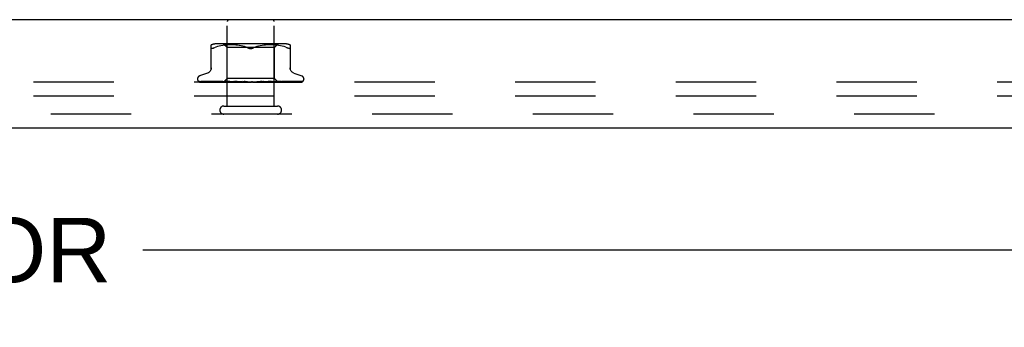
# Model space of a CAD drawing. Header units: inches. Extents: x 0 to 77.3, y 0 to 50.
# Tile 17 of 56: x 66.9 to 72.1, y 3.7 to 5.4. Entities that reach past the tile are written whole.
import ezdxf

# ---------------------------------------------------------------- set-up
doc = ezdxf.new("R2010")
doc.units = ezdxf.units.IN
doc.header["$LTSCALE"] = 4.25
doc.header["$MEASUREMENT"] = 0
doc.linetypes.add('HIDDEN', pattern=[0.2, 0.1, -0.1])
doc.layers.get('0').update_dxf_attribs({"linetype": 'CONTINUOUS'})
for name, color, linetype in [('DEFAULT_2', 8, 'HIDDEN'), ('DIMENSIONS', 7, 'CONTINUOUS'), ('FRONT_COVER', 7, 'CONTINUOUS')]:
    doc.layers.add(name, color=color, linetype=linetype)
doc.styles.get("Standard").update_dxf_attribs({"font": 'arial.ttf'})
doc.dimstyles.new('DIMSTYLE_1', dxfattribs={"dimtxt": 0.340909, "dimasz": 0.454545, "dimexe": 0.09, "dimexo": 0.07, "dimgap": 0.0375, "dimtad": 0, "dimtih": 1, "dimtoh": 1, "dimzin": 4, "dimdsep": 46, "dimtxsty": 'Standard', "dimblk": '_FILLED', "dimblk1": '_FILLED', "dimblk2": '_FILLED', "dimcen": 0.09, "dimadec": 3, "dimazin": 1, "dimtfac": 1, "dimtdec": 3, "dimtofl": 0, "dimtmove": 0, "dimatfit": 3, "dimldrblk": '_FILLED', "dimfxl": 0, "dimtolj": 1, "dimtzin": 4, "dimarcsym": 0})

# ---------------------------------------------------------------- blocks, each defined once
blk = doc.blocks.new('_FILLED')
at = {"color": 0, "linetype": 'ByBlock'}
blk.add_solid([(0, 0), (-1, 0.2), (-1, -0.2)], dxfattribs=at)
blk = doc.blocks.new('*D9')
at = {"layer": 'DIMENSIONS', "color": 2, "linetype": 'Continuous'}
for p, q in [((54.9399, 4.5988), (54.9399, 3.7466)), ((75.2099, 4.5988), (75.2099, 3.7466)), ((54.9399, 4.1557), (62.6448, 4.1557)), ((75.2099, 4.1557), (67.505, 4.1557))]:
    blk.add_line(p, q, dxfattribs=at)
at = {"layer": 'DIMENSIONS', "color": 2, "linetype": 'Continuous', "xscale": 0.4545454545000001, "yscale": 0.4545454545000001, "zscale": 0.4545454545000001, "rotation": 180}
blk.add_blockref('_FILLED', (54.9399, 4.1557), dxfattribs=at)
at = {"layer": 'DIMENSIONS', "color": 2, "linetype": 'Continuous', "xscale": 0.4545454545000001, "yscale": 0.4545454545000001, "zscale": 0.4545454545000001}
blk.add_blockref('_FILLED', (75.2099, 4.1557), dxfattribs=at)
at = {"layer": 'DIMENSIONS', "color": 2, "linetype": 'Continuous', "insert": (65.0749, 4.3261), "char_height": 0.340909, "width": 4.519263, "attachment_point": 2, "line_spacing_factor": 0.9}
blk.add_mtext('20.27 FRONT DOOR', dxfattribs=at)

msp = doc.modelspace()

# ---------------------------------------------------------------- linework, layer by layer
at = {"layer": 'DEFAULT_2', "color": 8, "linetype": 'HIDDEN'}
for p, q in [((74.999909, 5.045024), (55.149909, 5.045024)), ((74.999909, 4.970024), (55.149909, 4.970024))]:
    msp.add_line(p, q, dxfattribs=at)
at = {"layer": 'FRONT_COVER', "color": 3, "linetype": 'Continuous'}
for p, q in [((75.194909, 5.375024), (54.954909, 5.375024)), ((75.092909, 4.800024), (55.056909, 4.800024))]:
    msp.add_line(p, q, dxfattribs=at)
at = {"layer": 'FRONT_COVER', "color": 8, "linetype": 'HIDDEN'}
for p, q in [((67.950909, 4.918024), (67.950909, 5.365024)), ((68.198909, 4.918024), (68.198909, 5.365024)), ((67.866575, 5.112309), (67.866575, 5.241532)), ((67.873856, 5.223202), (67.875961, 5.223878)), ((67.8784, 5.22485), (67.875961, 5.223878)), ((67.8784, 5.22485), (67.881159, 5.226113)), ((67.889621, 5.229718), (67.881159, 5.226113)), ((67.898481, 5.232784), (67.889591, 5.229708)), ((68.254501, 5.247048), (67.895316, 5.247048)), ((67.907838, 5.235293), (67.898433, 5.232769)), ((67.917394, 5.237295), (67.907786, 5.23528)), ((67.92693, 5.238806), (67.917343, 5.237285)), ((67.9363, 5.23991), (67.92688, 5.238799)), ((67.949659, 5.227048), (67.929659, 5.247048)), ((67.945227, 5.240675), (67.936244, 5.239905)), ((67.953877, 5.241158), (67.945144, 5.240669)), ((68.200159, 5.227048), (67.949659, 5.227048)), ((67.949659, 5.064025), (67.949659, 5.227048)), ((67.962258, 5.241444), (67.953762, 5.241153)), ((67.97057, 5.241527), (67.962114, 5.241441)), ((67.978996, 5.241447), (67.970399, 5.241527)), ((67.987583, 5.241159), (67.978806, 5.241451)), ((67.996469, 5.240656), (67.987384, 5.241168)), ((68.005567, 5.239872), (67.996274, 5.24067)), ((68.01488, 5.238764), (68.005386, 5.23989)), ((68.024271, 5.237262), (68.014726, 5.238785)), ((68.033652, 5.235298), (68.024151, 5.237284)), ((68.042875, 5.232823), (68.033568, 5.235318)), ((68.051724, 5.22976), (68.060325, 5.226113)), ((68.098094, 5.22976), (68.089492, 5.226113)), ((68.10699, 5.232837), (68.098073, 5.229752)), ((68.116249, 5.235318), (68.106942, 5.232823)), ((68.125667, 5.237284), (68.116166, 5.235298)), ((68.135091, 5.238785), (68.125546, 5.237262)), ((68.144431, 5.23989), (68.134937, 5.238764)), ((68.153544, 5.24067), (68.144251, 5.239872)), ((68.162434, 5.241168), (68.153348, 5.240656)), ((68.171011, 5.241451), (68.162235, 5.241159)), ((68.179418, 5.241527), (68.170822, 5.241447)), ((68.187704, 5.241441), (68.179248, 5.241527)), ((68.196056, 5.241153), (68.187559, 5.241444)), ((68.204673, 5.240669), (68.195941, 5.241158)), ((68.200159, 5.227048), (68.220159, 5.247048)), ((68.200159, 5.064025), (68.200159, 5.227048)), ((68.213574, 5.239905), (68.204591, 5.240675)), ((68.222937, 5.238799), (68.213518, 5.23991)), ((68.232475, 5.237285), (68.222887, 5.238806)), ((68.242032, 5.23528), (68.232424, 5.237295)), ((68.251385, 5.232769), (68.241979, 5.235293)), ((68.260226, 5.229708), (68.251337, 5.232784)), ((68.260197, 5.229718), (68.268659, 5.226113)), ((68.283242, 5.241532), (68.283242, 5.112309)), ((67.793659, 5.06152), (67.793659, 5.06069)), ((67.846917, 5.092575), (67.804625, 5.077182)), ((67.930658, 5.045024), (67.949659, 5.064025)), ((68.200159, 5.064025), (67.949659, 5.064025)), ((68.2184, 5.045784), (68.200159, 5.064025)), ((68.302901, 5.092575), (68.345193, 5.077182)), ((68.356159, 5.06152), (68.356159, 5.06069)), ((67.801007, 5.048453), (67.801671, 5.047967)), ((67.872243, 5.046666), (67.803278, 5.047667)), ((67.804696, 5.045024), (68.079248, 5.045024)), ((67.857208, 5.046992), (67.812503, 5.047667)), ((67.813352, 5.047654), (67.814557, 5.046984)), ((67.894533, 5.046666), (67.834108, 5.047667)), ((67.899843, 5.046358), (67.857208, 5.046992)), ((67.858733, 5.047667), (67.858664, 5.047671)), ((67.858758, 5.047666), (67.858733, 5.047667)), ((67.895817, 5.046992), (67.858754, 5.047666)), ((67.862648, 5.047666), (67.862593, 5.047668)), ((67.932121, 5.04581), (67.871958, 5.046666)), ((67.947288, 5.04581), (67.893158, 5.046666)), ((67.894118, 5.047665), (67.894249, 5.047656)), ((67.894257, 5.047656), (67.901408, 5.046887)), ((67.947538, 5.04581), (67.894533, 5.046666)), ((67.928312, 5.046991), (67.89888, 5.047666)), ((67.937186, 5.04581), (67.899843, 5.046358)), ((67.937339, 5.04581), (67.900427, 5.046357)), ((67.962349, 5.04581), (67.915736, 5.046666)), ((67.956482, 5.046357), (67.928312, 5.046991)), ((67.932121, 5.045811), (67.932045, 5.045787)), ((67.932069, 5.045811), (67.932096, 5.045787)), ((68.003068, 5.045809), (67.936031, 5.047665)), ((67.936032, 5.047665), (67.936285, 5.047649)), ((67.936292, 5.047648), (67.94882, 5.04645)), ((67.93734, 5.045811), (67.937158, 5.045787)), ((67.937187, 5.045811), (67.937309, 5.045787)), ((67.96364, 5.04699), (67.9415, 5.047665)), ((67.947538, 5.045811), (67.947249, 5.045787)), ((67.947289, 5.045811), (67.947495, 5.045787)), ((67.94882, 5.04645), (67.957638, 5.045632)), ((67.980829, 5.045809), (67.954911, 5.046357)), ((67.956091, 5.045024), (67.961954, 5.045787)), ((67.981242, 5.045809), (67.956482, 5.046357)), ((67.957638, 5.045632), (67.964368, 5.045024)), ((67.962349, 5.04581), (67.961954, 5.045787)), ((67.962012, 5.04581), (67.962286, 5.045787)), ((67.967405, 5.045024), (67.962286, 5.045787)), ((67.984864, 5.046355), (67.96364, 5.04699)), ((67.973719, 5.045024), (67.980741, 5.045787)), ((67.981242, 5.04581), (67.980741, 5.045787)), ((67.980828, 5.045809), (67.981148, 5.045787)), ((67.98755, 5.045024), (67.981148, 5.045787)), ((67.983016, 5.047662), (67.98328, 5.047645)), ((68.027955, 5.045806), (67.98302, 5.047662)), ((67.983308, 5.047643), (67.990054, 5.047035)), ((68.003546, 5.045808), (67.984864, 5.046355)), ((68.003057, 5.046986), (67.989012, 5.04766)), ((67.990054, 5.047035), (68.000692, 5.046087)), ((67.995004, 5.045024), (68.002932, 5.045787)), ((68.000692, 5.046087), (68.004866, 5.045719)), ((68.003174, 5.045804), (68.002932, 5.045787)), ((68.016566, 5.046351), (68.003057, 5.046986)), ((68.003068, 5.045809), (68.003398, 5.045787)), ((68.003546, 5.045808), (68.003174, 5.045804)), ((68.010853, 5.045024), (68.003398, 5.045787)), ((68.004866, 5.045719), (68.008431, 5.045406)), ((68.008431, 5.045406), (68.011472, 5.045141)), ((68.011472, 5.045141), (68.012821, 5.045024)), ((68.028492, 5.045805), (68.016566, 5.046351)), ((68.019176, 5.045024), (68.027725, 5.045787)), ((68.027955, 5.045806), (68.028233, 5.045787)), ((68.036471, 5.045024), (68.028233, 5.045787)), ((68.063479, 5.045024), (68.033541, 5.047643)), ((68.04541, 5.046949), (68.040012, 5.047618)), ((68.045363, 5.045024), (68.054222, 5.045787)), ((68.050697, 5.046318), (68.04541, 5.046949)), ((68.055439, 5.045772), (68.050697, 5.046318)), ((68.072618, 5.045024), (68.081468, 5.045787)), ((68.078437, 5.045024), (68.078813, 5.045218)), ((68.08021, 5.045786), (68.080247, 5.045816)), ((68.080455, 5.046), (68.080524, 5.046059)), ((68.080602, 5.046124), (68.080689, 5.046195)), ((68.090899, 5.045024), (68.082005, 5.045787)), ((68.085104, 5.045024), (68.344946, 5.045024)), ((68.099956, 5.045024), (68.108476, 5.045787)), ((68.116461, 5.046344), (68.108094, 5.045798)), ((68.108673, 5.045802), (68.108476, 5.045787)), ((68.141894, 5.047657), (68.108673, 5.045801)), ((68.117742, 5.045024), (68.108999, 5.045787)), ((68.141695, 5.047643), (68.111835, 5.045024)), ((68.125908, 5.046978), (68.116461, 5.046344)), ((68.135691, 5.047652), (68.125908, 5.046978)), ((68.126388, 5.045024), (68.134271, 5.045787)), ((68.134079, 5.045808), (68.13476, 5.045787)), ((68.149454, 5.046354), (68.13408, 5.045807)), ((68.134587, 5.045808), (68.134271, 5.045787)), ((68.190827, 5.047664), (68.134587, 5.045808)), ((68.143036, 5.045024), (68.13476, 5.045787)), ((68.141704, 5.047644), (68.141904, 5.047658)), ((68.1669, 5.046989), (68.149454, 5.046354)), ((68.15096, 5.045024), (68.157921, 5.045787)), ((68.157803, 5.045809), (68.158359, 5.045787)), ((68.179624, 5.046356), (68.157804, 5.045809)), ((68.15825, 5.04581), (68.157921, 5.045787)), ((68.181318, 5.046357), (68.158251, 5.045809)), ((68.165868, 5.045024), (68.158359, 5.045787)), ((68.161618, 5.045024), (68.168486, 5.045631)), ((68.185075, 5.047663), (68.1669, 5.046989)), ((68.168486, 5.045631), (68.177557, 5.046449)), ((68.172783, 5.045024), (68.17857, 5.045787)), ((68.177557, 5.046449), (68.190549, 5.047646)), ((68.178493, 5.04581), (68.178941, 5.045787)), ((68.17887, 5.04581), (68.17857, 5.045787)), ((68.185413, 5.045024), (68.178941, 5.045787)), ((68.204433, 5.046991), (68.179624, 5.046356)), ((68.2219, 5.047335), (68.181318, 5.046357)), ((68.190554, 5.047646), (68.190836, 5.047664)), ((68.191069, 5.045024), (68.193332, 5.045407)), ((68.193332, 5.045407), (68.195473, 5.045787)), ((68.195421, 5.04581), (68.195764, 5.045787)), ((68.22756, 5.046357), (68.195422, 5.04581)), ((68.195715, 5.04581), (68.195473, 5.045787)), ((68.198415, 5.045407), (68.195764, 5.045787)), ((68.200964, 5.045024), (68.198415, 5.045407)), ((68.230336, 5.047665), (68.204433, 5.046991)), ((68.207982, 5.045811), (68.208218, 5.045787)), ((68.244393, 5.046358), (68.207983, 5.04581)), ((68.208184, 5.045811), (68.208018, 5.045787)), ((68.274672, 5.046666), (68.215726, 5.04581)), ((68.215726, 5.045811), (68.215854, 5.045787)), ((68.215828, 5.045811), (68.215753, 5.045787)), ((68.278641, 5.046666), (68.218373, 5.04581)), ((68.218373, 5.045811), (68.218379, 5.045805)), ((68.219121, 5.045024), (68.218373, 5.045811)), ((68.218379, 5.045805), (68.218396, 5.045787)), ((68.219028, 5.046036), (68.227663, 5.046883)), ((68.253967, 5.047335), (68.221262, 5.046666)), ((68.235476, 5.047666), (68.2219, 5.047335)), ((68.284243, 5.046992), (68.224649, 5.046065)), ((68.26417, 5.046992), (68.22756, 5.046357)), ((68.227663, 5.046883), (68.235262, 5.047651)), ((68.235269, 5.047652), (68.235472, 5.047665)), ((68.274289, 5.047666), (68.240027, 5.046992)), ((68.250154, 5.045024), (68.256153, 5.045639)), ((68.269938, 5.047666), (68.253967, 5.047335)), ((68.30247, 5.047667), (68.26417, 5.046992)), ((68.305878, 5.047667), (68.266349, 5.046992)), ((68.274252, 5.047663), (68.274284, 5.047666)), ((68.34195, 5.047667), (68.274672, 5.046666)), ((68.347476, 5.047667), (68.278641, 5.046666)), ((68.326766, 5.047667), (68.284243, 5.046992)), ((68.343143, 5.047667), (68.297504, 5.046992)), ((68.306129, 5.047685), (68.305873, 5.047666)), ((68.329108, 5.047667), (68.307905, 5.047336)), ((67.932909, 4.918024), (68.216909, 4.918024)), ((75.092909, 4.875024), (55.056909, 4.875024))]:
    msp.add_line(p, q, dxfattribs=at)
for points in [[(67.873856, 5.223202), (67.872037, 5.222806), (67.870483, 5.222672), (67.869173, 5.222806), (67.868103, 5.223202), (67.867289, 5.223878), (67.866762, 5.22485), (67.866575, 5.226113)], [(68.060325, 5.226113), (68.051745, 5.229752), (68.042827, 5.232837)], [(68.074909, 5.222675), (68.072522, 5.222762), (68.070084, 5.223046), (68.067607, 5.223531), (68.065132, 5.224207), (68.062698, 5.225066), (68.060325, 5.226113)], [(68.060325, 5.226113), (68.061582, 5.225533), (68.062906, 5.224991), (68.064303, 5.22448), (68.065756, 5.224016), (68.067254, 5.223612), (68.068785, 5.223274), (68.07034, 5.223009), (68.071894, 5.22282), (68.073415, 5.222709), (68.074909, 5.222675)], [(68.074909, 5.222675), (68.076817, 5.222733), (68.078739, 5.222909), (68.080675, 5.223208), (68.082586, 5.223617), (68.084441, 5.224132), (68.086223, 5.22473), (68.087905, 5.225388), (68.089492, 5.226113)], [(68.089492, 5.226113), (68.087117, 5.225066), (68.084682, 5.224205), (68.082206, 5.223529), (68.079729, 5.223046), (68.077292, 5.222762), (68.074909, 5.222675)], [(68.280645, 5.222806), (68.279335, 5.222672), (68.277781, 5.222806), (68.275962, 5.223202), (68.273857, 5.223878), (68.271417, 5.22485), (68.268659, 5.226113)], [(68.280645, 5.222806), (68.281715, 5.223202), (68.282528, 5.223878)], [(68.283242, 5.226113), (68.283056, 5.22485), (68.282528, 5.223878)], [(67.866575, 5.120153), (67.866342, 5.116482), (67.865638, 5.112818), (67.864465, 5.109264), (67.862841, 5.105876), (67.860794, 5.102723), (67.858361, 5.099866), (67.855598, 5.097353), (67.852562, 5.095232), (67.849302, 5.093522), (67.847384, 5.092745)], [(68.302433, 5.092745), (68.300516, 5.093522), (68.297256, 5.095232), (68.294219, 5.097353), (68.291457, 5.099866), (68.289024, 5.102723), (68.286977, 5.105876), (68.285353, 5.109264), (68.284179, 5.112818), (68.283475, 5.116482), (68.283242, 5.120153)], [(67.803282, 5.047666), (67.80265, 5.047707), (67.802045, 5.047809), (67.801483, 5.047962), (67.800981, 5.048151), (67.800549, 5.048359)], [(67.800557, 5.048354), (67.801433, 5.04791), (67.802732, 5.047331), (67.804107, 5.046798), (67.80556, 5.046304), (67.807097, 5.04584), (67.808729, 5.045404), (67.810353, 5.045024)], [(67.800972, 5.048478), (67.800955, 5.048489), (67.801007, 5.048453)], [(67.803879, 5.047666), (67.803449, 5.047687), (67.802852, 5.047768), (67.802303, 5.047897), (67.801825, 5.048057), (67.801441, 5.048221), (67.801162, 5.048364), (67.801004, 5.048458), (67.800972, 5.048478)], [(67.801671, 5.047967), (67.802017, 5.04772), (67.802413, 5.047447), (67.802849, 5.047159), (67.803325, 5.046859), (67.803838, 5.046554), (67.804386, 5.046248), (67.804968, 5.045945), (67.805582, 5.045652), (67.806228, 5.045371), (67.806903, 5.045108), (67.807136, 5.045024)], [(67.802719, 5.045859), (67.802855, 5.04579), (67.803727, 5.045394), (67.804696, 5.045024)], [(67.812508, 5.047666), (67.812072, 5.047691), (67.81159, 5.047763), (67.811382, 5.04781)], [(67.811386, 5.04781), (67.812772, 5.04747), (67.814788, 5.047003), (67.816877, 5.046553), (67.819032, 5.04612), (67.821254, 5.045703), (67.823541, 5.045304), (67.825268, 5.045024)], [(67.812952, 5.047878), (67.812896, 5.047898), (67.812848, 5.047917), (67.812915, 5.047885), (67.813088, 5.047796), (67.813352, 5.047654)], [(67.814279, 5.047666), (67.813836, 5.047692), (67.813389, 5.04776), (67.813074, 5.047838), (67.812952, 5.047878)], [(67.900427, 5.046357), (67.835814, 5.047336), (67.814278, 5.047667)], [(67.814557, 5.046984), (67.815053, 5.046715), (67.815585, 5.046436), (67.816148, 5.046154), (67.81674, 5.045872), (67.81736, 5.045597), (67.818006, 5.045332), (67.818677, 5.045082), (67.818844, 5.045024)], [(67.831225, 5.047666), (67.830973, 5.047679), (67.830762, 5.047706)], [(67.830769, 5.047706), (67.832744, 5.047378), (67.835561, 5.046927), (67.838415, 5.04649), (67.841298, 5.046069), (67.84421, 5.045661), (67.847144, 5.04527), (67.849087, 5.045024)], [(67.893158, 5.046666), (67.851578, 5.047336), (67.83122, 5.047667)], [(67.833605, 5.047718), (67.833599, 5.047719), (67.833668, 5.047697), (67.833862, 5.047624), (67.834174, 5.047491), (67.834585, 5.047303), (67.83508, 5.047066), (67.836276, 5.046485)], [(67.834106, 5.047666), (67.833854, 5.04768), (67.833656, 5.047707), (67.833605, 5.047718)], [(67.836276, 5.046485), (67.836959, 5.046161), (67.837686, 5.045832), (67.838452, 5.045506), (67.839255, 5.045194), (67.839733, 5.045024)], [(67.858673, 5.047671), (67.861193, 5.047346), (67.864745, 5.046899), (67.868291, 5.046467), (67.871825, 5.046048), (67.875346, 5.045644), (67.878845, 5.045256), (67.881007, 5.045024)], [(67.862593, 5.047668), (67.862599, 5.047667), (67.862725, 5.047643), (67.863002, 5.047567), (67.863418, 5.047423), (67.863944, 5.047214), (67.864543, 5.046955), (67.865206, 5.046656), (67.865917, 5.04633), (67.866678, 5.045984), (67.867505, 5.045625), (67.868385, 5.045269), (67.869048, 5.045024)], [(67.915736, 5.046666), (67.880072, 5.047335), (67.86265, 5.047666)], [(67.954911, 5.046357), (67.909349, 5.047335), (67.894114, 5.047666)], [(67.962012, 5.04581), (67.91388, 5.046666), (67.895817, 5.046992)], [(67.898878, 5.047665), (67.899069, 5.04765), (67.899384, 5.047597), (67.899813, 5.04749), (67.900336, 5.047321), (67.900934, 5.047096), (67.901579, 5.046827), (67.902264, 5.046524), (67.903713, 5.045863)], [(67.901408, 5.046887), (67.905528, 5.046456), (67.909595, 5.046038), (67.913607, 5.045636), (67.9199, 5.045024)], [(67.903713, 5.045863), (67.904478, 5.045526), (67.905267, 5.045199), (67.905723, 5.045024)], [(67.93073, 5.045024), (67.93101, 5.045216), (67.931322, 5.045407), (67.931667, 5.045597), (67.932045, 5.045787)], [(67.931032, 5.045024), (67.931346, 5.045297), (67.931606, 5.045513), (67.931815, 5.045672), (67.931968, 5.045772), (67.932061, 5.04581), (67.932069, 5.045811)], [(67.931667, 5.045024), (67.931873, 5.045297), (67.932023, 5.045513), (67.932116, 5.045672), (67.932151, 5.045772), (67.932127, 5.04581), (67.932121, 5.045811)], [(67.93247, 5.045024), (67.932326, 5.045216), (67.932216, 5.045407), (67.932139, 5.045597), (67.932096, 5.045787)], [(67.934202, 5.045024), (67.934894, 5.045216), (67.935618, 5.045407), (67.936372, 5.045597), (67.937158, 5.045787)], [(67.935598, 5.045024), (67.936007, 5.045297), (67.936369, 5.045513), (67.936686, 5.045672), (67.936951, 5.045772), (67.937158, 5.04581), (67.937187, 5.045811)], [(67.939358, 5.045024), (67.938796, 5.045216), (67.938267, 5.045407), (67.937771, 5.045597), (67.937309, 5.045787)], [(67.937478, 5.045024), (67.93757, 5.045297), (67.937604, 5.045513), (67.937577, 5.045672), (67.937493, 5.045772), (67.93734, 5.045811)], [(67.941491, 5.047664), (67.941618, 5.047658), (67.942067, 5.047607), (67.942617, 5.047494), (67.943247, 5.04731), (67.943929, 5.047063), (67.944647, 5.046764), (67.945378, 5.046432)], [(67.942758, 5.045024), (67.943839, 5.045216), (67.944948, 5.045407), (67.946084, 5.045597), (67.947249, 5.045787)], [(67.945198, 5.045024), (67.945689, 5.045297), (67.946139, 5.045513), (67.946553, 5.045672), (67.946921, 5.045772), (67.947233, 5.04581), (67.947289, 5.045811)], [(67.945378, 5.046432), (67.946858, 5.045723), (67.947608, 5.045374), (67.948417, 5.045024)], [(67.951145, 5.045024), (67.950185, 5.045216), (67.949256, 5.045407), (67.94836, 5.045597), (67.947495, 5.045787)], [(67.948257, 5.045024), (67.948231, 5.045297), (67.948147, 5.045513), (67.948002, 5.045672), (67.947802, 5.045772), (67.947538, 5.045811)], [(67.959487, 5.045024), (67.960041, 5.045297), (67.960563, 5.045513), (67.961059, 5.045672), (67.961516, 5.045772), (67.961924, 5.04581), (67.962012, 5.04581)], [(67.963613, 5.045024), (67.96347, 5.045297), (67.963272, 5.045513), (67.963014, 5.045672), (67.962705, 5.045772), (67.962349, 5.04581)], [(67.977947, 5.045024), (67.978549, 5.045298), (67.979124, 5.045515), (67.979677, 5.045673), (67.980201, 5.045771), (67.98069, 5.045809), (67.980828, 5.045809)], [(67.982992, 5.045024), (67.982737, 5.045297), (67.982431, 5.045513), (67.98207, 5.045672), (67.981664, 5.045772), (67.981242, 5.04581)], [(67.988994, 5.04766), (67.989594, 5.047601), (67.990267, 5.047466), (67.99097, 5.047256), (67.991659, 5.046995), (67.992329, 5.046697), (67.992968, 5.04638), (67.993581, 5.046056), (67.994178, 5.045733), (67.994772, 5.045416), (67.995377, 5.045109), (67.995554, 5.045024)], [(67.999912, 5.045024), (68.000531, 5.045297), (68.001139, 5.045513), (68.001742, 5.045672), (68.002326, 5.045772), (68.002876, 5.04581), (68.003068, 5.045809)], [(68.005693, 5.045024), (68.005365, 5.045278), (68.004998, 5.045484), (68.004589, 5.045641), (68.004146, 5.045749), (68.003675, 5.045803), (68.003546, 5.045808)], [(68.024588, 5.045024), (68.025206, 5.045297), (68.025824, 5.045513), (68.026449, 5.045672), (68.027065, 5.045772), (68.027658, 5.04581), (68.027955, 5.045806)], [(68.028492, 5.045805), (68.028315, 5.04581), (68.027725, 5.045787)], [(68.030895, 5.045024), (68.030448, 5.045297), (68.029965, 5.045513), (68.029439, 5.045672), (68.028884, 5.045772), (68.028492, 5.045805)], [(68.039925, 5.047627), (68.040351, 5.047566), (68.041015, 5.047411), (68.041654, 5.047197), (68.042233, 5.04695), (68.042757, 5.046683), (68.043222, 5.046412), (68.043644, 5.046144), (68.044037, 5.045879), (68.044412, 5.045622), (68.04478, 5.045374), (68.045166, 5.045126), (68.045336, 5.045024)], [(68.051082, 5.045024), (68.051677, 5.045297), (68.052283, 5.045513), (68.052908, 5.045672), (68.053534, 5.045772), (68.054148, 5.04581), (68.054754, 5.045787)], [(68.055439, 5.045772), (68.054836, 5.04581), (68.054222, 5.045787)], [(68.057689, 5.045024), (68.057168, 5.045297), (68.05662, 5.045513), (68.056039, 5.045672), (68.055439, 5.045772)], [(68.081188, 5.046563), (68.080893, 5.046369), (68.080504, 5.046126), (68.080098, 5.045887), (68.079672, 5.045651), (68.079225, 5.045419), (68.078813, 5.045218)], [(68.078813, 5.045218), (68.078988, 5.045297), (68.07956, 5.045513), (68.080161, 5.045672), (68.080776, 5.045772), (68.081388, 5.04581), (68.082005, 5.045787)], [(68.079249, 5.045024), (68.079497, 5.045193), (68.079697, 5.045342), (68.079863, 5.045475), (68.079982, 5.045576), (68.080068, 5.045653), (68.080124, 5.045703)], [(68.080124, 5.045703), (68.080248, 5.045816), (68.080292, 5.045857), (68.080341, 5.0459)], [(68.080247, 5.045816), (68.080464, 5.046006), (68.080648, 5.046161), (68.080887, 5.046349), (68.081188, 5.046563)], [(68.080785, 5.046271), (68.080891, 5.046352), (68.081009, 5.046439), (68.081141, 5.046531), (68.081199, 5.046571)], [(68.081199, 5.046571), (68.081533, 5.04678), (68.081941, 5.047002), (68.082408, 5.047212), (68.082929, 5.047396), (68.083499, 5.047541), (68.084096, 5.047633), (68.084688, 5.047667), (68.085274, 5.047643)], [(68.085104, 5.045024), (68.084529, 5.045297), (68.083937, 5.045513), (68.083321, 5.045672), (68.082698, 5.045772), (68.082082, 5.04581), (68.081468, 5.045787)], [(68.105665, 5.045024), (68.106151, 5.045297), (68.106669, 5.045513), (68.107225, 5.045672), (68.107805, 5.045772), (68.108093, 5.045799)], [(68.108093, 5.045799), (68.108394, 5.04581), (68.108998, 5.045787)], [(68.112152, 5.045024), (68.111542, 5.045297), (68.110927, 5.045513), (68.110299, 5.045672), (68.109675, 5.045772), (68.109069, 5.04581), (68.108673, 5.045802)], [(68.129581, 5.045024), (68.12984, 5.045163), (68.130348, 5.045451), (68.131342, 5.04604)], [(68.131342, 5.04604), (68.131858, 5.046338), (68.132405, 5.046632), (68.132994, 5.046917), (68.133619, 5.047175), (68.134282, 5.047396), (68.134948, 5.047555), (68.135585, 5.047643), (68.135731, 5.047654)], [(68.131781, 5.045024), (68.132185, 5.045297), (68.13263, 5.045513), (68.133121, 5.045672), (68.133645, 5.045772), (68.134079, 5.045808)], [(68.137853, 5.045024), (68.137231, 5.045297), (68.136615, 5.045513), (68.135999, 5.045672), (68.135396, 5.045772), (68.134822, 5.04581), (68.134587, 5.045808)], [(68.155842, 5.045024), (68.156149, 5.045297), (68.156505, 5.045513), (68.156913, 5.045672), (68.157363, 5.045772), (68.157803, 5.045809)], [(68.161279, 5.045024), (68.160668, 5.045297), (68.160074, 5.045513), (68.15949, 5.045672), (68.15893, 5.045772), (68.158409, 5.04581), (68.15825, 5.04581)], [(68.176977, 5.045024), (68.177177, 5.045297), (68.17743, 5.045513), (68.177741, 5.045672), (68.1781, 5.045772), (68.178493, 5.04581)], [(68.17828, 5.045024), (68.178923, 5.045318), (68.179591, 5.045645)], [(68.221262, 5.046666), (68.191345, 5.046064), (68.178494, 5.04581)], [(68.240027, 5.046992), (68.192207, 5.046065), (68.17887, 5.04581)], [(68.181583, 5.045024), (68.181005, 5.045297), (68.180454, 5.045513), (68.179924, 5.045672), (68.179428, 5.045772), (68.178979, 5.04581), (68.17887, 5.04581)], [(68.179591, 5.045645), (68.180943, 5.046325), (68.181641, 5.046659), (68.182358, 5.046972), (68.183074, 5.047243), (68.183779, 5.047459), (68.184426, 5.047596), (68.184977, 5.047657), (68.185087, 5.047663)], [(68.194424, 5.045024), (68.194508, 5.045297), (68.194651, 5.045513), (68.194853, 5.045672), (68.195108, 5.045772), (68.195421, 5.04581)], [(68.198033, 5.045024), (68.197508, 5.045297), (68.197019, 5.045513), (68.196563, 5.045672), (68.196148, 5.045772), (68.195787, 5.04581), (68.195715, 5.04581)], [(68.266349, 5.046992), (68.211126, 5.046065), (68.195716, 5.04581)], [(68.205156, 5.045024), (68.205921, 5.045216), (68.206653, 5.045407), (68.207352, 5.045597), (68.208018, 5.045787)], [(68.207551, 5.045024), (68.207517, 5.045297), (68.207543, 5.045513), (68.207629, 5.045672), (68.207771, 5.045772), (68.207982, 5.045811)], [(68.210032, 5.045024), (68.209579, 5.045297), (68.209171, 5.045513), (68.208805, 5.045672), (68.208487, 5.045772), (68.208226, 5.04581), (68.208184, 5.045811)], [(68.211958, 5.045024), (68.211067, 5.045216), (68.210147, 5.045407), (68.209197, 5.045597), (68.208218, 5.045787)], [(68.208285, 5.045024), (68.210705, 5.045247), (68.219028, 5.046036)], [(68.214536, 5.045024), (68.214891, 5.045216), (68.215212, 5.045407), (68.215499, 5.045597), (68.215753, 5.045787)], [(68.215884, 5.045024), (68.215733, 5.045297), (68.215642, 5.045513), (68.215608, 5.045672), (68.215633, 5.045772), (68.215726, 5.045811)], [(68.217147, 5.045024), (68.216783, 5.045297), (68.216471, 5.045513), (68.216207, 5.045672), (68.215997, 5.045772), (68.215846, 5.04581), (68.215828, 5.045811)], [(68.297504, 5.046992), (68.233661, 5.046065), (68.215829, 5.04581)], [(68.218, 5.045024), (68.217511, 5.045216), (68.216991, 5.045407), (68.216439, 5.045597), (68.215854, 5.045787)], [(68.218869, 5.045024), (68.218801, 5.045216), (68.2187, 5.045407), (68.218565, 5.045597), (68.218396, 5.045787)], [(68.223407, 5.045024), (68.223561, 5.045084), (68.224407, 5.045439), (68.225228, 5.045809)], [(68.225228, 5.045809), (68.226818, 5.046545), (68.227578, 5.046878), (68.228306, 5.04717), (68.22897, 5.047398), (68.22955, 5.047555), (68.230015, 5.047638), (68.230338, 5.047665)], [(68.307905, 5.047336), (68.264591, 5.046666), (68.244393, 5.046358)], [(68.256153, 5.045639), (68.259936, 5.046042), (68.263753, 5.04646), (68.267603, 5.046892), (68.274243, 5.047662)], [(68.263275, 5.045024), (68.263806, 5.045223), (68.264639, 5.045561), (68.265435, 5.045908), (68.26691, 5.046575)], [(68.26691, 5.046575), (68.267589, 5.046878), (68.268217, 5.047143), (68.268786, 5.047362), (68.269262, 5.047521), (68.269623, 5.047616), (68.269851, 5.047657), (68.269938, 5.047665), (68.26994, 5.047666)], [(68.28572, 5.045024), (68.287775, 5.045262), (68.291004, 5.045651), (68.294234, 5.046056), (68.297455, 5.046476), (68.300667, 5.04691), (68.303865, 5.047359), (68.30612, 5.047684)], [(68.296421, 5.045024), (68.296656, 5.045107), (68.297559, 5.045451), (68.298413, 5.045809), (68.299201, 5.046162), (68.300585, 5.046808)], [(68.300585, 5.046808), (68.301178, 5.047082), (68.301709, 5.047319), (68.302145, 5.047499), (68.302332, 5.047569)], [(68.302332, 5.047569), (68.30246, 5.047614), (68.302646, 5.047671), (68.3027, 5.047683), (68.302616, 5.047673), (68.302472, 5.047666)], [(68.313712, 5.045024), (68.315542, 5.045283), (68.31816, 5.045677), (68.320734, 5.046088), (68.323259, 5.046514), (68.325734, 5.046955), (68.328154, 5.04741), (68.329836, 5.047742)], [(68.321637, 5.045024), (68.322268, 5.04525), (68.322998, 5.04554), (68.323699, 5.045842), (68.324365, 5.04615), (68.324996, 5.046457), (68.325586, 5.046754), (68.326612, 5.047282)], [(68.326612, 5.047282), (68.327028, 5.047492), (68.327364, 5.047656), (68.327589, 5.047757), (68.327646, 5.047781)], [(68.327646, 5.047781), (68.327676, 5.047792), (68.327622, 5.047776), (68.327434, 5.047732), (68.327111, 5.047685), (68.326768, 5.047666)], [(68.329837, 5.047741), (68.329566, 5.047697), (68.329103, 5.047666)], [(68.333155, 5.045024), (68.334804, 5.045339), (68.336755, 5.045749), (68.338624, 5.04618), (68.340412, 5.04663), (68.342122, 5.047101), (68.343748, 5.047594), (68.344853, 5.047958)], [(68.338009, 5.045024), (68.338666, 5.045265), (68.339382, 5.045558), (68.340065, 5.045867), (68.34071, 5.046184), (68.341317, 5.046504), (68.341885, 5.04682), (68.342407, 5.047126), (68.342882, 5.047414), (68.343639, 5.047885)], [(68.343983, 5.048095), (68.344013, 5.048112), (68.344018, 5.048116), (68.343898, 5.048059), (68.343656, 5.047964), (68.343298, 5.047851), (68.342845, 5.04775), (68.342324, 5.047684), (68.341949, 5.047666)], [(68.344844, 5.047954), (68.344787, 5.047935), (68.344296, 5.0478), (68.343717, 5.047703), (68.343138, 5.047666)], [(68.34345, 5.045024), (68.344972, 5.04548), (68.346282, 5.045951), (68.347515, 5.046477), (68.348696, 5.047073), (68.349845, 5.047777), (68.350972, 5.048644), (68.351816, 5.049469)], [(68.343639, 5.047885), (68.343887, 5.048037), (68.343983, 5.048095)], [(68.344949, 5.045024), (68.345286, 5.045149), (68.345709, 5.045317), (68.346121, 5.045495), (68.346522, 5.04568), (68.34691, 5.045871), (68.347287, 5.046068), (68.34765, 5.046269), (68.348, 5.046473), (68.348336, 5.046679), (68.348659, 5.046887), (68.348969, 5.047095), (68.349266, 5.047303), (68.349548, 5.047509), (68.349816, 5.047714), (68.350068, 5.047914), (68.350306, 5.048109), (68.350528, 5.048298), (68.350733, 5.048479), (68.350921, 5.048649), (68.351094, 5.048809), (68.351245, 5.048953), (68.351368, 5.049073)], [(68.351368, 5.049073), (68.351634, 5.049332), (68.351645, 5.049343), (68.351623, 5.049322), (68.35156, 5.049263), (68.351436, 5.049155), (68.351274, 5.049021), (68.351083, 5.048875), (68.350869, 5.048725), (68.35064, 5.048579), (68.350395, 5.048437), (68.350134, 5.048301), (68.349859, 5.048175), (68.349569, 5.048059), (68.349267, 5.047955), (68.348955, 5.047865), (68.348634, 5.047791), (68.348304, 5.047733), (68.347968, 5.047693), (68.347628, 5.04767), (68.347472, 5.047666)]]:
    msp.add_lwpolyline(points, dxfattribs=at)
for centre, radius, start, end in [((67.960909, 5.365024), 0.01, 89.999997, 180), ((68.188909, 5.365024), 0.01, 0, 90.000003), ((67.895316, 5.16947), 0.077578, 90, 112.076065), ((68.254501, 5.16947), 0.077578, 67.923935, 90), ((67.810325, 5.06152), 0.016667, 110, 180), ((67.810325, 5.06069), 0.016667, 180, 242.851231), ((68.339492, 5.06152), 0.016667, 0, 70), ((68.339492, 5.06069), 0.016667, 317.764659, 360), ((67.932909, 4.896524), 0.0215, 89.999999, 270), ((68.216909, 4.896524), 0.0215, 270, 90.000001)]:
    msp.add_arc(centre, radius, start, end, dxfattribs=at)

# ---------------------------------------------------------------- dimensions: what is measured, and where the dimension line sits
at = {"layer": 'DIMENSIONS', "color": 2, "linetype": 'Continuous'}
dim = msp.add_linear_dim(base=(75.209909, 4.155667), p1=(54.939909, 4.668842), p2=(75.209909, 4.668842), text='<> FRONT DOOR', dimstyle='DIMSTYLE_1', dxfattribs=at)
dim.commit()
dim.dimension.update_dxf_attribs({"geometry": '*D9', "text_midpoint": (65.074909, 4.155667), "dimtype": 160})

doc.saveas('drawing.dxf')
